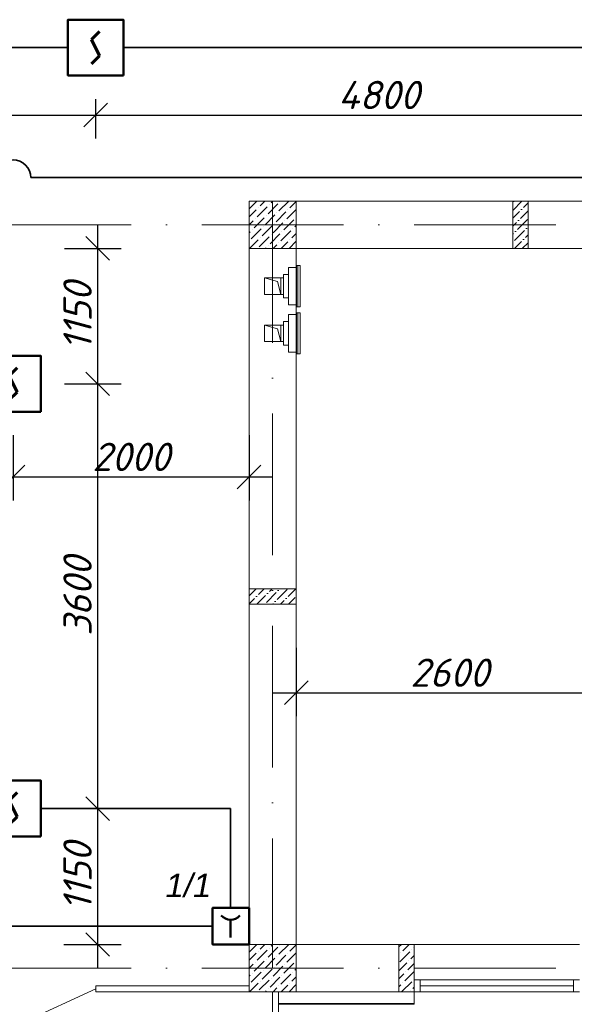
# Model space of a CAD drawing. Header units: millimetres. Extents: x 1114507 to 93926427, y 174473 to 817039.
# Tile 90 of 256: x 1637977 to 1642679, y 479694 to 488040. Entities that reach past the tile are written whole.
import ezdxf

# ---------------------------------------------------------------- set-up
doc = ezdxf.new("R2010")
doc.units = ezdxf.units.MM
doc.linetypes.add('ACAD_ISO10W100', pattern=[18, 12, -3, 0, -3])
doc.linetypes.add('ADSK_Скрыто', pattern=[6, 3, -3])
for name, color, linetype, lineweight in [('_Hidden_', 7, 'ADSK_Скрыто', 9), ('Mechanical Equipment', 7, 'Continuous', 18), ('SHEMA', 174, 'Continuous', 25), ('размеры', 12, 'Continuous', 15), ('ТЕХНОЛОГИЯ', 36, 'Continuous', 18)]:
    doc.layers.add(name, color=color, linetype=linetype, lineweight=lineweight)
doc.layers.add('kcd_tx', color=7, linetype='Continuous')
doc.layers.add('ventilatsiya', color=7, linetype='Continuous')
doc.styles.get("Standard").update_dxf_attribs({"font": 'isocpeui.ttf'})
doc.dimstyles.new('Санжар', dxfattribs={"dimtxt": 240, "dimasz": 200, "dimexe": 200, "dimexo": 200, "dimgap": 50, "dimtad": 1, "dimdec": 0, "dimtxsty": 'Standard', "dimblk": 'OBLIQUE', "dimcen": 2.5, "dimdle": 200, "dimclrd": 152, "dimclre": 152, "dimclrt": 152, "dimadec": 0, "dimazin": 0, "dimtfac": 1, "dimtdec": 0, "dimtmove": 0, "dimatfit": 3, "dimldrblk": 'OBLIQUE', "dimfxl": 0, "dimlwd": 0, "dimlwe": 0, "dimarcsym": 0})

# ---------------------------------------------------------------- blocks, each defined once
blk = doc.blocks.new('blok1qavmak')
at = {"lineweight": 0, "ltscale": 100}
h = blk.add_hatch(dxfattribs=at)
h.set_pattern_fill('ANSI36', color=256, scale=15, style=0)
h.set_pattern_definition([(45, (683122.21, -94698.88), (25.2569703, 92.6088912), [119.0625, -23.8125, 0, -23.8125])])
h.paths.add_polyline_path([(1511525.8, 772925.1), (1511395.8, 772925.1), (1511395.8, 773325.1), (1511525.8, 773325.1)])
h = blk.add_hatch(dxfattribs=at)
h.set_pattern_fill('ANSI36', color=256, scale=15, style=0)
h.set_pattern_definition([(45, (565291.36, -604136.81), (25.2569703, 92.6088912), [119.0625, -23.8125, 0, -23.8125])])
h.paths.add_polyline_path([(1509560.8, 770040.1), (1509560.8, 769910.1), (1509160.8, 769910.1), (1509160.8, 770040.1)])
for p, q in [((1509160.8, 773325.1), (1509160.8, 767025.1)), ((1516910.8, 773325.1), (1509560.8, 773325.1)), ((1516910.8, 772925.1), (1509560.8, 772925.1)), ((1509560.8, 772925.1), (1509560.8, 767025.1)), ((1509560.8, 767025.1), (1510560.8, 767025.1)), ((1510560.8, 767025.1), (1510560.8, 766625.1)), ((1511960.8, 767025.1), (1510560.8, 767025.1)), ((1509160.8, 766625.1), (1510430.8, 766625.1))]:
    blk.add_line(p, q, dxfattribs=at)
at = {"linetype": 'Continuous', "lineweight": 0, "ltscale": 100}
for p, q in [((1509161.7, 773259.5), (1509227.3, 773325.1)), ((1509254.4, 773284.8), (1509294.7, 773325.1)), ((1509321.7, 773217.4), (1509405.9, 773301.6)), ((1509330.1, 773293.2), (1509330.1, 773293.2)), ((1509347, 773310), (1509362.1, 773325.1)), ((1509414.3, 773242.7), (1509496.8, 773325.1)), ((1509422.7, 773318.4), (1509422.7, 773318.4)), ((1509506.9, 773267.9), (1509560.8, 773321.8)), ((1509160.8, 773191.3), (1509220.7, 773251.1)), ((1509229.1, 773192.2), (1509313.3, 773276.3)), ((1509237.5, 773267.9), (1509237.5, 773267.9)), ((1509296.4, 773124.8), (1509380.6, 773209)), ((1509389.1, 773150.1), (1509473.2, 773234.2)), ((1509397.5, 773225.8), (1509397.5, 773225.8)), ((1509481.7, 773175.3), (1509560.8, 773254.5)), ((1509490.1, 773251.1), (1509490.1, 773251.1)), ((1509160.8, 773123.9), (1509195.4, 773158.5)), ((1509203.8, 773099.5), (1509288, 773183.7)), ((1509212.3, 773175.3), (1509212.3, 773175.3)), ((1509304.9, 773200.6), (1509304.9, 773200.6)), ((1509363.8, 773057.4), (1509448, 773141.6)), ((1509372.2, 773133.2), (1509372.2, 773133.2)), ((1509456.4, 773082.7), (1509540.6, 773166.9)), ((1509464.8, 773158.5), (1509464.8, 773158.5)), ((1509549, 773108), (1509560.8, 773119.8)), ((1509557.4, 773183.7), (1509557.4, 773183.7)), ((1509160.8, 773056.5), (1509170.2, 773065.9)), ((1509178.6, 773006.9), (1509262.8, 773091.1)), ((1509187, 773082.7), (1509187, 773082.7)), ((1509271.2, 773032.2), (1509355.4, 773116.4)), ((1509279.6, 773108), (1509279.6, 773108)), ((1509338.5, 772964.8), (1509422.7, 773049)), ((1509347, 773040.6), (1509347, 773040.6)), ((1509431.2, 772990.1), (1509515.3, 773074.3)), ((1509439.6, 773065.9), (1509439.6, 773065.9)), ((1509523.8, 773015.4), (1509560.8, 773052.4)), ((1509532.2, 773091.1), (1509532.2, 773091.1)), ((1509161.7, 772990.1), (1509161.7, 772990.1)), ((1509164.1, 772925.1), (1509237.5, 772998.5)), ((1509245.9, 772939.6), (1509330.1, 773023.8)), ((1509254.4, 773015.4), (1509254.4, 773015.4)), ((1509366.2, 772925.1), (1509397.5, 772956.4)), ((1509414.3, 772973.3), (1509414.3, 772973.3)), ((1509433.5, 772925.1), (1509490.1, 772981.7)), ((1509500.9, 772925.1), (1509560.8, 772985.1)), ((1509506.9, 772998.5), (1509506.9, 772998.5)), ((1509298.8, 772925.1), (1509304.9, 772931.2)), ((1509321.7, 772948), (1509321.7, 772948)), ((1509160.8, 766891.3), (1509220.7, 766951.1)), ((1509161.7, 766959.5), (1509227.3, 767025.1)), ((1509229.1, 766892.2), (1509313.3, 766976.3)), ((1509237.5, 766967.9), (1509237.5, 766967.9)), ((1509254.4, 766984.8), (1509294.7, 767025.1)), ((1509321.7, 766917.4), (1509405.9, 767001.6)), ((1509330.1, 766993.2), (1509330.1, 766993.2)), ((1509347, 767010), (1509362.1, 767025.1)), ((1509414.3, 766942.7), (1509496.8, 767025.1)), ((1509422.7, 767018.4), (1509422.7, 767018.4)), ((1509481.7, 766875.3), (1509560.8, 766954.5)), ((1509490.1, 766951.1), (1509490.1, 766951.1)), ((1509506.9, 766967.9), (1509560.8, 767021.8)), ((1510430.8, 767004.2, 0), (1510451.7, 767025.1, 0)), ((1510439.3, 766878, 0), (1510523.5, 766962.2, 0)), ((1510447.8, 766953.8, 0), (1510447.8, 766953.8, 0)), ((1510464.6, 766970.6, 0), (1510519.1, 767025.1, 0)), ((1510540.4, 766979.1, 0), (1510540.4, 766979.1, 0)), ((1510557.2, 766995.9, 0), (1510560.8, 766999.5, 0)), ((1509203.8, 766799.5), (1509288, 766883.7)), ((1509212.3, 766875.3), (1509212.3, 766875.3)), ((1509296.4, 766824.8), (1509380.6, 766909)), ((1509304.9, 766900.6), (1509304.9, 766900.6)), ((1509389.1, 766850.1), (1509473.2, 766934.2)), ((1509397.5, 766925.8), (1509397.5, 766925.8)), ((1509456.4, 766782.7), (1509540.6, 766866.9)), ((1509557.4, 766883.7), (1509557.4, 766883.7)), ((1510430.8, 766936.9, 0), (1510430.9, 766937, 0)), ((1510430.8, 766802.2, 0), (1510498.3, 766869.6, 0)), ((1510506.7, 766810.7, 0), (1510560.8, 766864.8, 0)), ((1510515.1, 766886.5, 0), (1510515.1, 766886.5, 0)), ((1510532, 766903.3, 0), (1510560.8, 766932.2, 0)), ((1509160.8, 766823.9), (1509195.4, 766858.5)), ((1509178.6, 766706.9), (1509262.8, 766791.1)), ((1509187, 766782.7), (1509187, 766782.7)), ((1509271.2, 766732.2), (1509355.4, 766816.4)), ((1509279.6, 766808), (1509279.6, 766808)), ((1509363.8, 766757.4), (1509448, 766841.6)), ((1509372.2, 766833.2), (1509372.2, 766833.2)), ((1509464.8, 766858.5), (1509464.8, 766858.5)), ((1509532.2, 766791.1), (1509532.2, 766791.1)), ((1509549, 766808), (1509560.8, 766819.8)), ((1510430.8, 766734.8, 0), (1510473, 766777, 0)), ((1510481.4, 766718.1, 0), (1510560.8, 766797.5, 0)), ((1510489.9, 766793.8, 0), (1510489.9, 766793.8, 0)), ((1509160.8, 766756.5), (1509170.2, 766765.9)), ((1509164.1, 766625.1), (1509237.5, 766698.5)), ((1509245.9, 766639.6), (1509330.1, 766723.8)), ((1509254.4, 766715.4), (1509254.4, 766715.4)), ((1509338.5, 766664.8), (1509422.7, 766749)), ((1509347, 766740.6), (1509347, 766740.6)), ((1509431.2, 766690.1), (1509515.3, 766774.3)), ((1509439.6, 766765.9), (1509439.6, 766765.9)), ((1509506.9, 766698.5), (1509506.9, 766698.5)), ((1509523.8, 766715.4), (1509560.8, 766752.4)), ((1510456.2, 766625.5, 0), (1510540.4, 766709.7, 0)), ((1510464.6, 766701.2, 0), (1510464.6, 766701.2, 0)), ((1510557.2, 766726.5, 0), (1510557.2, 766726.5, 0)), ((1509161.7, 766690.1), (1509161.7, 766690.1)), ((1509298.8, 766625.1), (1509304.9, 766631.2)), ((1509321.7, 766648), (1509321.7, 766648)), ((1509366.2, 766625.1), (1509397.5, 766656.4)), ((1509414.3, 766673.3), (1509414.3, 766673.3)), ((1509433.5, 766625.1), (1509490.1, 766681.7)), ((1509500.9, 766625.1), (1509560.8, 766685.1)), ((1510430.8, 766667.5, 0), (1510447.8, 766684.4, 0)), ((1510532, 766633.9, 0), (1510532, 766633.9, 0)), ((1510548.8, 766650.7, 0), (1510560.8, 766662.8, 0))]:
    blk.add_line(p, q, dxfattribs=at)
at = {"color": 1, "linetype": 'ACAD_ISO10W100', "lineweight": 0, "ltscale": 100}
for p, q in [((1509360.8, 773325.1), (1509360.8, 766825.1)), ((1518960.8, 773125.1), (1491960.8, 773125.1)), ((1518960.8, 766825.1), (1491960.8, 766825.1))]:
    blk.add_line(p, q, dxfattribs=at)
at = {"color": 5, "lineweight": 0}
for p, q in [((1510560.8, 766725.1), (1510610.8, 766725.1)), ((1510560.8, 766625.1), (1510560.8, 766725.1)), ((1511910.8, 766725.1), (1510610.8, 766725.1)), ((1510610.8, 766725.1), (1510610.8, 766625.1)), ((1511960.8, 766725.1), (1511910.8, 766725.1)), ((1511910.8, 766725.1), (1511910.8, 766625.1)), ((1510610.8, 766625.1), (1510560.8, 766625.1)), ((1511910.8, 766675.1), (1510610.8, 766675.1)), ((1511910.8, 766625.1), (1510610.8, 766625.1)), ((1511910.8, 766625.1), (1511960.8, 766625.1))]:
    blk.add_line(p, q, dxfattribs=at)
at = {"color": 152, "lineweight": 0, "ltscale": 100}
blk.add_line((1509360.8, 766625.1), (1509360.8, 762289.5), dxfattribs=at)
at = {"color": 252, "lineweight": 0, "ltscale": 100}
for p in [(1510560.8, 766625.1), (1509410.8, 766518.1)]:
    blk.add_line(p, (1510560.8, 766518.1), dxfattribs=at)
at = {"color": 32, "lineweight": 0, "ltscale": 100}
blk.add_line((1509410.8, 766525.1), (1510560.8, 766525.1), dxfattribs=at)
at = {"layer": '_Hidden_', "color": 5, "lineweight": 0}
for p, q in [((1509493.8, 772763.5), (1509493.8, 772763.9)), ((1509493.8, 772763.9), (1509493.8, 772763.5)), ((1509517.8, 772763.9), (1509517.8, 772763.5)), ((1509517.8, 772763.5), (1509517.8, 772763.9)), ((1509560.8, 772763.5), (1509560.8, 772763.9)), ((1509560.8, 772763.9), (1509560.8, 772763.5)), ((1509564.7, 772779.5), (1509564.2, 772779.5)), ((1509493.8, 772445.9), (1509493.8, 772446.2)), ((1509493.8, 772446.2), (1509493.8, 772445.9)), ((1509517.8, 772446.2), (1509517.8, 772445.9)), ((1509517.8, 772445.9), (1509517.8, 772446.2)), ((1509560.8, 772446.2), (1509560.8, 772445.9)), ((1509560.8, 772445.9), (1509560.8, 772446.2)), ((1509564.2, 772430.6), (1509564.7, 772430.6)), ((1509564.7, 772380), (1509564.2, 772380)), ((1509493.8, 772364), (1509493.8, 772364.3)), ((1509493.8, 772364.3), (1509493.8, 772364)), ((1509517.8, 772364.3), (1509517.8, 772364)), ((1509517.8, 772364), (1509517.8, 772364.3)), ((1509560.8, 772364), (1509560.8, 772364.3)), ((1509560.8, 772364.3), (1509560.8, 772364)), ((1509493.8, 772046.3), (1509493.8, 772046.7)), ((1509493.8, 772046.7), (1509493.8, 772046.3)), ((1509517.8, 772046.7), (1509517.8, 772046.3)), ((1509517.8, 772046.3), (1509517.8, 772046.7)), ((1509560.8, 772046.7), (1509560.8, 772046.3)), ((1509560.8, 772046.3), (1509560.8, 772046.7)), ((1509564.2, 772031.1), (1509564.7, 772031.1))]:
    blk.add_line(p, q, dxfattribs=at)
at = {"layer": 'Mechanical Equipment', "color": 5, "lineweight": 0}
for p, q in [((1509452.6, 772704.9), (1509493.8, 772704.9)), ((1509452.6, 772704.9), (1509452.6, 772504.9)), ((1509493.8, 772763.9), (1509517.8, 772763.9)), ((1509493.8, 772763.5), (1509493.8, 772763.9)), ((1509493.8, 772763.9), (1509493.8, 772753.9)), ((1509493.8, 772753.9), (1509493.8, 772455.9)), ((1509517.8, 772763.9), (1509560.8, 772763.9)), ((1509517.8, 772763.9), (1509517.8, 772763.5)), ((1509517.8, 772763.5), (1509517.8, 772763.9)), ((1509560.8, 772753.9), (1509560.8, 772763.9)), ((1509560.8, 772763.9), (1509560.8, 772763.5)), ((1509560.8, 772455.9), (1509560.8, 772753.9)), ((1509563.9, 772430.6), (1509563.9, 772779.5)), ((1509564.2, 772430.6), (1509564.2, 772779.5)), ((1509573.9, 772779.5), (1509564.2, 772779.5)), ((1509583.3, 772779.5), (1509573.9, 772779.5)), ((1509573.9, 772430.6), (1509573.9, 772779.5)), ((1509592.9, 772779.5), (1509583.3, 772779.5)), ((1509592.9, 772779.5), (1509592.9, 772430.6)), ((1509493.8, 772504.9), (1509452.6, 772504.9)), ((1509493.8, 772455.9), (1509493.8, 772445.9)), ((1509560.8, 772445.9), (1509560.8, 772455.9)), ((1509493.8, 772445.9), (1509493.8, 772446.2)), ((1509517.8, 772445.9), (1509493.8, 772445.9)), ((1509517.8, 772446.2), (1509517.8, 772445.9)), ((1509517.8, 772445.9), (1509517.8, 772446.2)), ((1509560.8, 772445.9), (1509517.8, 772445.9)), ((1509560.8, 772446.2), (1509560.8, 772445.9)), ((1509563.9, 772031.1), (1509563.9, 772380)), ((1509564.2, 772430.6), (1509573.9, 772430.6)), ((1509564.2, 772031.1), (1509564.2, 772380)), ((1509573.9, 772380), (1509564.2, 772380)), ((1509573.9, 772430.6), (1509583.3, 772430.6)), ((1509583.3, 772380), (1509573.9, 772380)), ((1509573.9, 772031.1), (1509573.9, 772380)), ((1509583.3, 772430.6), (1509592.9, 772430.6)), ((1509592.9, 772380), (1509583.3, 772380)), ((1509592.9, 772380), (1509592.9, 772031.1)), ((1509452.6, 772305.3), (1509493.8, 772305.3)), ((1509452.6, 772305.3), (1509452.6, 772105.3)), ((1509493.8, 772364.3), (1509517.8, 772364.3)), ((1509493.8, 772364), (1509493.8, 772364.3)), ((1509493.8, 772364.3), (1509493.8, 772354.3)), ((1509493.8, 772354.3), (1509493.8, 772056.3)), ((1509517.8, 772364.3), (1509560.8, 772364.3)), ((1509517.8, 772364.3), (1509517.8, 772364)), ((1509517.8, 772364), (1509517.8, 772364.3)), ((1509560.8, 772354.3), (1509560.8, 772364.3)), ((1509560.8, 772364.3), (1509560.8, 772364)), ((1509560.8, 772056.3), (1509560.8, 772354.3)), ((1509493.8, 772105.3), (1509452.6, 772105.3)), ((1509493.8, 772056.3), (1509493.8, 772046.3)), ((1509493.8, 772046.3), (1509493.8, 772046.7)), ((1509517.8, 772046.3), (1509493.8, 772046.3)), ((1509517.8, 772046.7), (1509517.8, 772046.3)), ((1509517.8, 772046.3), (1509517.8, 772046.7)), ((1509560.8, 772046.3), (1509517.8, 772046.3)), ((1509560.8, 772046.3), (1509560.8, 772056.3)), ((1509560.8, 772046.7), (1509560.8, 772046.3)), ((1509564.2, 772031.1), (1509573.9, 772031.1)), ((1509573.9, 772031.1), (1509583.3, 772031.1)), ((1509583.3, 772031.1), (1509592.9, 772031.1))]:
    blk.add_line(p, q, dxfattribs=at)
at = {"layer": 'ventilatsiya', "lineweight": 0, "ltscale": 100}
for p, q in [((1509401.7, 772643.2), (1509290.8, 772674.9)), ((1509290.8, 772534.9), (1509290.8, 772674.9)), ((1509290.8, 772674.9), (1509430.8, 772674.9)), ((1509385.5, 772674.9), (1509452.6, 772674.9)), ((1509430.8, 772534.9), (1509401.7, 772643.2)), ((1509430.8, 772674.9), (1509430.8, 772534.9)), ((1509430.8, 772534.9), (1509290.8, 772534.9)), ((1509385.5, 772534.9), (1509452.6, 772534.9)), ((1509401.7, 772243.7), (1509290.8, 772275.3)), ((1509290.8, 772135.3), (1509290.8, 772275.3)), ((1509290.8, 772275.3), (1509430.8, 772275.3)), ((1509385.5, 772275.3), (1509452.6, 772275.3)), ((1509430.8, 772135.3), (1509401.7, 772243.7)), ((1509430.8, 772275.3), (1509430.8, 772135.3)), ((1509430.8, 772135.3), (1509290.8, 772135.3)), ((1509385.5, 772135.3), (1509452.6, 772135.3))]:
    blk.add_line(p, q, dxfattribs=at)
at = {"layer": 'размеры', "lineweight": 0, "ltscale": 5}
for p, q in [((1509560.8, 773325.1), (1509160.8, 773325.1)), ((1509160.8, 773325.1), (1509160.8, 772925.1)), ((1509560.8, 772925.1), (1509560.8, 773325.1)), ((1509160.8, 772925.1), (1509560.8, 772925.1)), ((1509560.8, 767025.1), (1509160.8, 767025.1)), ((1509160.8, 767025.1), (1509160.8, 766625.1)), ((1509560.8, 766625.1), (1509560.8, 767025.1)), ((1510560.8, 767025.1), (1510430.8, 767025.1)), ((1510430.8, 767025.1), (1510430.8, 766625.1)), ((1510560.8, 766625.1), (1510560.8, 767025.1)), ((1509160.8, 766625.1), (1509560.8, 766625.1)), ((1510430.8, 766625.1), (1510560.8, 766625.1))]:
    blk.add_line(p, q, dxfattribs=at)
for points in [[(1511395.8, 772925.1), (1511525.8, 772925.1), (1511525.8, 773325.1), (1511395.8, 773325.1)], [(1509560.8, 770040.1), (1509560.8, 769910.1), (1509160.8, 769910.1), (1509160.8, 770040.1)], [(1509560.8, 769910.1), (1509560.8, 770040.1), (1509160.8, 770040.1), (1509160.8, 769910.1)]]:
    blk.add_lwpolyline(points, close=True, dxfattribs=at)
at = {"layer": 'ТЕХНОЛОГИЯ', "color": 152, "linetype": 'ByBlock', "lineweight": 0, "ltscale": 100}
for p, q in [((1507860.8, 766650.1), (1507248, 766367.6)), ((1509160.8, 766675.1), (1507860.8, 766675.1)), ((1507860.8, 766675.1), (1507860.8, 766625.1)), ((1509160.8, 766625.1), (1507860.8, 766625.1)), ((1509360.8, 766305.1), (1509360.8, 766625.1)), ((1509410.8, 766305.1), (1509410.8, 766625.1))]:
    blk.add_line(p, q, dxfattribs=at)
blk = doc.blocks.new('Дым.датчик')
at = {"color": 5, "lineweight": 60}
for p, q in [((48, 181), (-44, 91)), ((-44, 91), (46, -92)), ((46, -92), (-44, -182))]:
    blk.add_line(p, q, dxfattribs=at)
at = {"color": 5, "lineweight": 50}
blk.add_lwpolyline([(-310, 309), (312, 309), (312, -315), (-310, -315)], close=True, dxfattribs=at)
blk = doc.blocks.new('_Oblique')
at = {"color": 0, "linetype": 'ByBlock', "lineweight": -2}
blk.add_line((-0.5, -0.5), (0.5, 0.5), dxfattribs=at)
blk = doc.blocks.new('*D1911')
at = {"layer": 'Defpoints', "color": 0, "lineweight": 40, "ltscale": 100, "transparency": 16777216}
for p in [(1633820.5, 487567.1), (1638620.5, 487567.1), (1638620.5, 487231.3)]:
    blk.add_point(p, dxfattribs=at)
at = {"layer": 'kcd_tx', "color": 152, "ltscale": 100, "transparency": 16777216}
for p, q in [((1633820.5, 487367.1), (1633820.5, 487031.3)), ((1638620.5, 487367.1), (1638620.5, 487031.3)), ((1633620.5, 487231.3), (1638820.5, 487231.3))]:
    blk.add_line(p, q, dxfattribs=at)
at = {"layer": 'kcd_tx', "color": 152, "ltscale": 100, "transparency": 16777216, "xscale": 200, "yscale": 200, "zscale": 200, "rotation": 180}
blk.add_blockref('_Oblique', (1633820.5, 487231.3), dxfattribs=at)
at = {"layer": 'kcd_tx', "color": 152, "ltscale": 100, "transparency": 16777216, "xscale": 200, "yscale": 200, "zscale": 200}
blk.add_blockref('_Oblique', (1638620.5, 487231.3), dxfattribs=at)
at = {"layer": 'kcd_tx', "color": 152, "lineweight": 35, "ltscale": 100, "transparency": 16777216, "insert": (1636220.5, 487401.3), "char_height": 240, "attachment_point": 5}
blk.add_mtext('4800', dxfattribs=at)
blk = doc.blocks.new('*D1912')
at = {"layer": 'Defpoints', "color": 0, "lineweight": 40, "ltscale": 100, "transparency": 16777216}
for p in [(1638620.5, 487567.1), (1643420.5, 487567.1), (1643420.5, 487231.3)]:
    blk.add_point(p, dxfattribs=at)
at = {"layer": 'kcd_tx', "color": 152, "ltscale": 100, "transparency": 16777216}
for p, q in [((1638620.5, 487367.1), (1638620.5, 487031.3)), ((1643420.5, 487367.1), (1643420.5, 487031.3)), ((1638420.5, 487231.3), (1643620.5, 487231.3))]:
    blk.add_line(p, q, dxfattribs=at)
at = {"layer": 'kcd_tx', "color": 152, "ltscale": 100, "transparency": 16777216, "xscale": 200, "yscale": 200, "zscale": 200, "rotation": 180}
blk.add_blockref('_Oblique', (1638620.5, 487231.3), dxfattribs=at)
at = {"layer": 'kcd_tx', "color": 152, "ltscale": 100, "transparency": 16777216, "xscale": 200, "yscale": 200, "zscale": 200}
blk.add_blockref('_Oblique', (1643420.5, 487231.3), dxfattribs=at)
at = {"layer": 'kcd_tx', "color": 152, "lineweight": 35, "ltscale": 100, "transparency": 16777216, "insert": (1641020.5, 487401.3), "char_height": 240, "attachment_point": 5}
blk.add_mtext('4800', dxfattribs=at)
blk = doc.blocks.new('*D1924')
at = {"layer": 'Defpoints', "color": 0, "lineweight": 40, "ltscale": 100, "transparency": 16777216}
for p in [(1640321.4, 482914.9), (1642921.4, 482914.9), (1642921.4, 482335.1)]:
    blk.add_point(p, dxfattribs=at)
at = {"layer": 'kcd_tx', "color": 152, "ltscale": 100, "transparency": 16777216}
for p, q in [((1640321.4, 482714.9), (1640321.4, 482135.1)), ((1642921.4, 482714.9), (1642921.4, 482135.1)), ((1640121.4, 482335.1), (1643121.4, 482335.1))]:
    blk.add_line(p, q, dxfattribs=at)
at = {"layer": 'kcd_tx', "color": 152, "ltscale": 100, "transparency": 16777216, "xscale": 200, "yscale": 200, "zscale": 200, "rotation": 180}
blk.add_blockref('_Oblique', (1640321.4, 482335.1), dxfattribs=at)
at = {"layer": 'kcd_tx', "color": 152, "ltscale": 100, "transparency": 16777216, "xscale": 200, "yscale": 200, "zscale": 200}
blk.add_blockref('_Oblique', (1642921.4, 482335.1), dxfattribs=at)
at = {"layer": 'kcd_tx', "color": 152, "lineweight": 35, "ltscale": 100, "transparency": 16777216, "insert": (1641621.4, 482505.1), "char_height": 240, "attachment_point": 5}
blk.add_mtext('2600', dxfattribs=at)
blk = doc.blocks.new('*D1928')
at = {"layer": 'Defpoints', "color": 0, "lineweight": 40, "ltscale": 100, "transparency": 16777216}
for p in [(1638156.3, 484953.3), (1638156.3, 481353.3), (1638637.3, 481353.3)]:
    blk.add_point(p, dxfattribs=at)
at = {"layer": 'kcd_tx', "color": 152, "ltscale": 100, "transparency": 16777216}
for p, q in [((1638637.3, 485153.3), (1638637.3, 481153.3)), ((1638356.3, 484953.3), (1638837.3, 484953.3)), ((1638356.3, 481353.3), (1638837.3, 481353.3))]:
    blk.add_line(p, q, dxfattribs=at)
at = {"layer": 'kcd_tx', "color": 152, "ltscale": 100, "transparency": 16777216, "xscale": 200, "yscale": 200, "zscale": 200}
for p, rotation in [((1638637.3, 484953.3), 90), ((1638637.3, 481353.3), 270)]:
    blk.add_blockref('_Oblique', p, dxfattribs=dict(at, rotation=rotation))
at = {"layer": 'kcd_tx', "color": 152, "lineweight": 35, "ltscale": 100, "transparency": 16777216, "insert": (1638467.3, 483153.3), "char_height": 240, "attachment_point": 5, "rotation": 90}
blk.add_mtext('3600', dxfattribs=at)
blk = doc.blocks.new('*D1929')
at = {"layer": 'Defpoints', "color": 0, "lineweight": 40, "ltscale": 100, "transparency": 16777216}
for p in [(1638156, 486101.2), (1638156.3, 484953.3), (1638637.3, 484953.3)]:
    blk.add_point(p, dxfattribs=at)
at = {"layer": 'kcd_tx', "color": 152, "ltscale": 100, "transparency": 16777216}
for p, q in [((1638637.3, 486301.2), (1638637.3, 484753.3)), ((1638356, 486101.2), (1638837.3, 486101.2)), ((1638356.3, 484953.3), (1638837.3, 484953.3))]:
    blk.add_line(p, q, dxfattribs=at)
at = {"layer": 'kcd_tx', "color": 152, "ltscale": 100, "transparency": 16777216, "xscale": 200, "yscale": 200, "zscale": 200}
for p, rotation in [((1638637.3, 486101.2), 90), ((1638637.3, 484953.3), 270)]:
    blk.add_blockref('_Oblique', p, dxfattribs=dict(at, rotation=rotation))
at = {"layer": 'kcd_tx', "color": 152, "lineweight": 35, "ltscale": 100, "transparency": 16777216, "insert": (1638467.3, 485527.3), "char_height": 240, "attachment_point": 5, "rotation": 90}
blk.add_mtext('1150', dxfattribs=at)
blk = doc.blocks.new('*D1930')
at = {"layer": 'Defpoints', "color": 0, "lineweight": 40, "ltscale": 100, "transparency": 16777216}
for p in [(1638156.3, 481353.3), (1638151.5, 480201.2), (1638637.3, 480201.2)]:
    blk.add_point(p, dxfattribs=at)
at = {"layer": 'kcd_tx', "color": 152, "ltscale": 100, "transparency": 16777216}
for p, q in [((1638637.3, 481553.3), (1638637.3, 480001.2)), ((1638356.3, 481353.3), (1638837.3, 481353.3)), ((1638351.5, 480201.2), (1638837.3, 480201.2))]:
    blk.add_line(p, q, dxfattribs=at)
at = {"layer": 'kcd_tx', "color": 152, "ltscale": 100, "transparency": 16777216, "xscale": 200, "yscale": 200, "zscale": 200}
for p, rotation in [((1638637.3, 481353.3), 90), ((1638637.3, 480201.2), 270)]:
    blk.add_blockref('_Oblique', p, dxfattribs=dict(at, rotation=rotation))
at = {"layer": 'kcd_tx', "color": 152, "lineweight": 35, "ltscale": 100, "transparency": 16777216, "insert": (1638467.3, 480777.3), "char_height": 240, "attachment_point": 5, "rotation": 90}
blk.add_mtext('1150', dxfattribs=at)
blk = doc.blocks.new('*D1931')
at = {"layer": 'Defpoints', "color": 0, "lineweight": 40, "ltscale": 100, "transparency": 16777216}
for p in [(1637920.5, 484717.1), (1639921.4, 484717.1), (1639921.4, 484164.2)]:
    blk.add_point(p, dxfattribs=at)
at = {"layer": 'kcd_tx', "color": 152, "ltscale": 100, "transparency": 16777216}
for p, q in [((1637920.5, 484517.1), (1637920.5, 483964.2)), ((1639921.4, 484517.1), (1639921.4, 483964.2)), ((1637720.5, 484164.2), (1640121.4, 484164.2))]:
    blk.add_line(p, q, dxfattribs=at)
at = {"layer": 'kcd_tx', "color": 152, "ltscale": 100, "transparency": 16777216, "xscale": 200, "yscale": 200, "zscale": 200, "rotation": 180}
blk.add_blockref('_Oblique', (1637920.5, 484164.2), dxfattribs=at)
at = {"layer": 'kcd_tx', "color": 152, "ltscale": 100, "transparency": 16777216, "xscale": 200, "yscale": 200, "zscale": 200}
blk.add_blockref('_Oblique', (1639921.4, 484164.2), dxfattribs=at)
at = {"layer": 'kcd_tx', "color": 152, "lineweight": 35, "ltscale": 100, "transparency": 16777216, "insert": (1638921, 484334.2), "char_height": 240, "attachment_point": 5}
blk.add_mtext('2000', dxfattribs=at)
blk = doc.blocks.new('*D1932')
at = {"layer": 'Defpoints', "color": 0, "lineweight": 40, "ltscale": 100, "transparency": 16777216}
for p in [(1635921.4, 484717.1), (1637920.5, 484717.1), (1637920.5, 484164.2)]:
    blk.add_point(p, dxfattribs=at)
at = {"layer": 'kcd_tx', "color": 152, "ltscale": 100, "transparency": 16777216}
for p, q in [((1635921.4, 484517.1), (1635921.4, 483964.2)), ((1637920.5, 484517.1), (1637920.5, 483964.2)), ((1635721.4, 484164.2), (1638120.5, 484164.2))]:
    blk.add_line(p, q, dxfattribs=at)
at = {"layer": 'kcd_tx', "color": 152, "ltscale": 100, "transparency": 16777216, "xscale": 200, "yscale": 200, "zscale": 200, "rotation": 180}
blk.add_blockref('_Oblique', (1635921.4, 484164.2), dxfattribs=at)
at = {"layer": 'kcd_tx', "color": 152, "ltscale": 100, "transparency": 16777216, "xscale": 200, "yscale": 200, "zscale": 200}
blk.add_blockref('_Oblique', (1637920.5, 484164.2), dxfattribs=at)
at = {"layer": 'kcd_tx', "color": 152, "lineweight": 35, "ltscale": 100, "transparency": 16777216, "insert": (1636921, 484334.2), "char_height": 240, "attachment_point": 5}
blk.add_mtext('2000', dxfattribs=at)
blk = doc.blocks.new('ььь')
at = {"color": 5, "lineweight": 50}
blk.add_line((1264322, -815359), (1264322, -815659), dxfattribs=at)
blk.add_lwpolyline([(1264004, -815157), (1264626, -815157), (1264626, -815781), (1264004, -815781)], close=True, dxfattribs=at)
blk.add_arc((1264321, -815150), 209, 221.0053, 319.5801, dxfattribs=at)

msp = doc.modelspace()

# ---------------------------------------------------------------- block references
at = {"color": 0}
msp.add_blockref('blok1qavmak', (130760.6, -286823.9), dxfattribs=at)

# ---------------------------------------------------------------- next in the draw order: linework, layer by layer
at = {"color": 5, "lineweight": 35, "ltscale": 100}
for p, q in [((1638384.8, 487803.3), (1634056.3, 487803.3)), ((1643184.8, 487803.3), (1638856.3, 487803.3)), ((1638070.5, 486701.2), (1647934.9, 486701.2)), ((1638158.1, 481353.3), (1639764.2, 481353.3)), ((1639764.2, 480514.5), (1639764.2, 481353.3)), ((1636264.6, 480356), (1639612.5, 480356))]:
    msp.add_line(p, q, dxfattribs=at)
msp.add_arc((1637920.5, 486701.2), 150, 0, 180, dxfattribs=at)

# ---------------------------------------------------------------- next in the draw order: block references
at = {"color": 5, "lineweight": 50, "xscale": 0.7574416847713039, "yscale": 0.7574416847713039, "zscale": 0.7574416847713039, "rotation": 180}
for p in [(1638621.4, 487801.2), (1637921.4, 484951.2), (1637921.4, 481351.2)]:
    msp.add_blockref('Дым.датчик', p, dxfattribs=at)
at = {"color": 114, "lineweight": 15, "xscale": -0.496200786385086, "yscale": 0.496200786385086, "zscale": 0.496200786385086}
msp.add_blockref('ььь', (2267121.2, 884992.5), dxfattribs=at)

# ---------------------------------------------------------------- next in the draw order: texts
at = {"layer": 'SHEMA', "color": 5, "ltscale": 300, "insert": (1639213.1, 480802.4), "char_height": 200, "width": 1463.345, "attachment_point": 1}
msp.add_mtext('{\\fArial|b0|i1|c0|p34;1\\fArial|b0|i1|c204|p34;/\\fArial|b0|i1|c0|p34;1}', dxfattribs=at)

# ---------------------------------------------------------------- next in the draw order: dimensions: what is measured, and where the dimension line sits
at = {"layer": 'kcd_tx', "lineweight": 35, "ltscale": 100}
for base, p1, p2, picture, middle in [((1638620.5, 487231.3), (1633820.5, 487567.1), (1638620.5, 487567.1), '*D1911', (1636220.5, 487401.3)), ((1643420.5, 487231.3), (1638620.5, 487567.1), (1643420.5, 487567.1), '*D1912', (1641020.5, 487401.3)), ((1642921.4, 482335.1), (1640321.4, 482914.9), (1642921.4, 482914.9), '*D1924', (1641621.4, 482505.1))]:
    dim = msp.add_linear_dim(base=base, p1=p1, p2=p2, dimstyle='Санжар', override={"dimfxl": 200, "dimtfillclr": 253, "dimlwd": 65535, "dimlwe": 65535, "dimarcsym": 2}, dxfattribs=at)
    dim.commit()
    dim.dimension.update_dxf_attribs({"geometry": picture, "text_midpoint": middle})
for base, p1, p2, picture, middle in [((1638637.3, 484953.3), (1638156, 486101.2), (1638156.3, 484953.3), '*D1929', (1638467.3, 485527.3)), ((1638637.3, 480201.2), (1638156.3, 481353.3), (1638151.5, 480201.2), '*D1930', (1638467.3, 480777.3))]:
    dim = msp.add_linear_dim(base=base, p1=p1, p2=p2, angle=90, text='1150', dimstyle='Санжар', override={"dimfxl": 200, "dimtfillclr": 253, "dimlwd": 65535, "dimlwe": 65535, "dimarcsym": 2}, dxfattribs=at)
    dim.commit()
    dim.dimension.update_dxf_attribs({"geometry": picture, "text_midpoint": middle})
dim = msp.add_linear_dim(base=(1638637.3, 481353.3), p1=(1638156.3, 484953.3), p2=(1638156.3, 481353.3), angle=90, dimstyle='Санжар', override={"dimfxl": 200, "dimtfillclr": 253, "dimlwd": 65535, "dimlwe": 65535, "dimarcsym": 2}, dxfattribs=at)
dim.commit()
dim.dimension.update_dxf_attribs({"geometry": '*D1928', "text_midpoint": (1638467.3, 483153.3)})
for base, p1, p2, picture, middle in [((1637920.5, 484164.2), (1635921.4, 484717.1), (1637920.5, 484717.1), '*D1932', (1636921, 484334.2)), ((1639921.4, 484164.2), (1637920.5, 484717.1), (1639921.4, 484717.1), '*D1931', (1638921, 484334.2))]:
    dim = msp.add_linear_dim(base=base, p1=p1, p2=p2, text='2000', dimstyle='Санжар', override={"dimfxl": 200, "dimtfillclr": 253, "dimlwd": 65535, "dimlwe": 65535, "dimarcsym": 2}, dxfattribs=at)
    dim.commit()
    dim.dimension.update_dxf_attribs({"geometry": picture, "text_midpoint": middle})

doc.saveas('drawing.dxf')
